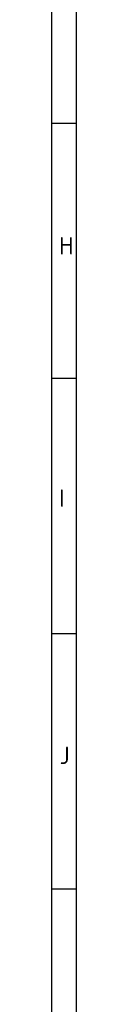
# Model space of a CAD drawing. Header units: millimetres. Extents: x 7 to 819, y 6 to 587.
# Tile 2 of 17: x 6.71 to 10.98, y 126.81 to 296.54. Entities that reach past the tile are written whole.
import ezdxf

# ---------------------------------------------------------------- set-up
doc = ezdxf.new("R2010")
doc.units = ezdxf.units.MM
doc.layers.add('Default', color=7, linetype='Continuous')

msp = doc.modelspace()

# ---------------------------------------------------------------- linework, layer by layer
at = {"layer": 'Default', "color": 7, "linetype": 'Continuous'}
for p, q in [((6.708, 586.67), (6.708, 14.67)), ((10.978, 278.67), (10.978, 322.67)), ((10.978, 278.67), (6.708, 278.67)), ((10.978, 14.67), (10.978, 278.67)), ((10.978, 234.67), (6.708, 234.67)), ((10.978, 190.67), (6.708, 190.67)), ((10.978, 146.67), (6.708, 146.67))]:
    msp.add_line(p, q, dxfattribs=at)

# ---------------------------------------------------------------- texts
at = {"layer": 'Default', "char_height": 3, "attachment_point": 1}
for s, insert, width in [('{\\fSolid Edge ISO|b1||i0||c0|p34;\\C7;\\H3.;\\W1.;H}', (8.012, 259.072), 1.84092), ('{\\fSolid Edge ISO|b1||i0||c0|p34;\\C7;\\H3.;\\W1.;I}', (8.012, 215.568), 1.63637), ('{\\fSolid Edge ISO|b1||i0||c0|p34;\\C7;\\H3.;\\W1.;J}', (8.082, 171.236), 1.56819)]:
    msp.add_mtext(s, dxfattribs=dict(at, insert=insert, width=width))

doc.saveas('drawing.dxf')
